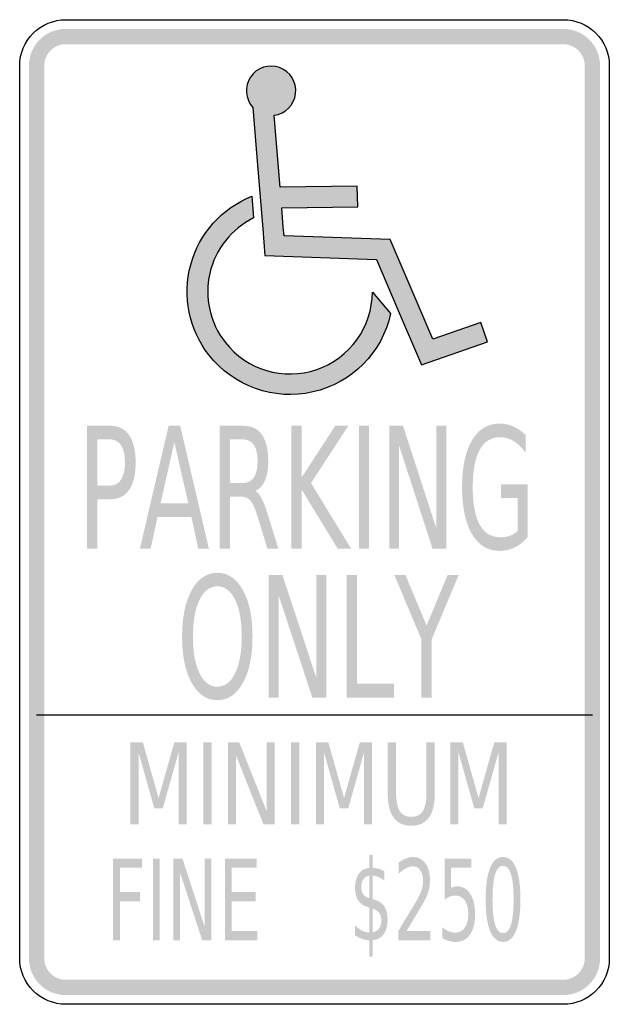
# Model space of a CAD drawing. Header units: inches. Extents: x -0.5 to 0.5, y -0.84 to 0.84.
import ezdxf

# ---------------------------------------------------------------- set-up
doc = ezdxf.new("R2010")
doc.units = ezdxf.units.IN
doc.header["$MEASUREMENT"] = 0

msp = doc.modelspace()

# ---------------------------------------------------------------- hatches: boundary and pattern name
for points in [[(-0.4219, 0.8202), (-0.4277, 0.82), (-0.4334, 0.8192), (-0.439, 0.8178), (-0.4445, 0.816), (-0.4498, 0.8137), (-0.4548, 0.8109), (-0.4596, 0.8076), (-0.464, 0.8039), (-0.4681, 0.7999), (-0.4718, 0.7954), (-0.475, 0.7907), (-0.4778, 0.7856), (-0.4802, 0.7803), (-0.482, 0.7749), (-0.4833, 0.7693), (-0.4841, 0.7635), (-0.4844, 0.7578), (-0.4584, 0.7578), (-0.4582, 0.7611), (-0.4578, 0.7645), (-0.457, 0.7677), (-0.4559, 0.7709), (-0.4546, 0.774), (-0.4529, 0.777), (-0.451, 0.7797), (-0.4489, 0.7823), (-0.4465, 0.7847), (-0.4439, 0.7869), (-0.4411, 0.7888), (-0.4382, 0.7904), (-0.4351, 0.7918), (-0.4319, 0.7928), (-0.4286, 0.7936), (-0.4253, 0.7941), (-0.4219, 0.7942), (-0.4219, 0.8202)], [(-0.4219, 0.7942), (0.4219, 0.7942), (0.4219, 0.8202), (-0.4219, 0.8202), (-0.4219, 0.7942)], [(0.4844, 0.7578), (0.4841, 0.7639), (0.4832, 0.77), (0.4817, 0.7759), (0.4796, 0.7817), (0.477, 0.7872), (0.4739, 0.7925), (0.4702, 0.7974), (0.4661, 0.8019), (0.4616, 0.8061), (0.4566, 0.8097), (0.4514, 0.8129), (0.4458, 0.8155), (0.4401, 0.8175), (0.4341, 0.819), (0.4281, 0.8199), (0.4219, 0.8202), (0.4219, 0.7942), (0.4255, 0.794), (0.429, 0.7935), (0.4325, 0.7926), (0.4359, 0.7914), (0.4391, 0.7899), (0.4422, 0.7881), (0.4451, 0.7859), (0.4477, 0.7835), (0.4501, 0.7809), (0.4522, 0.778), (0.4541, 0.775), (0.4556, 0.7717), (0.4568, 0.7684), (0.4577, 0.7649), (0.4582, 0.7613), (0.4584, 0.7578), (0.4844, 0.7578)], [(-0.4584, -0.7578), (-0.4584, 0.7578), (-0.4844, 0.7578), (-0.4844, -0.7578), (-0.4584, -0.7578)], [(0.4584, 0.7578), (0.4584, -0.7578), (0.4844, -0.7578), (0.4844, 0.7578), (0.4584, 0.7578)], [(-0.0393, 0.1464), (-0.022, 0.1464), (-0.022, 0.0583), (0.0352, 0.1464), (0.0574, 0.1464), (-0.0059, 0.0492), (0.0619, -0.062), (0.0392, -0.062), (-0.022, 0.0383), (-0.022, -0.062), (-0.0393, -0.062), (-0.0393, 0.1464)], [(0.0753, 0.1464), (0.0926, 0.1464), (0.0926, -0.062), (0.0753, -0.062), (0.0753, 0.1464)], [(0.1269, 0.1464), (0.1501, 0.1464), (0.2067, -0.0279), (0.2067, 0.1464), (0.2234, 0.1464), (0.2234, -0.062), (0.2001, -0.062), (0.1436, 0.1123), (0.1436, -0.062), (0.1269, -0.062), (0.1269, 0.1464)], [(-0.0778, -0.1071), (-0.0543, -0.1071), (0.003, -0.2814), (0.003, -0.1071), (0.0199, -0.1071), (0.0199, -0.3154), (-0.0036, -0.3154), (-0.0609, -0.1411), (-0.0609, -0.3154), (-0.0778, -0.3154), (-0.0778, -0.1071)], [(0.0546, -0.1071), (0.0721, -0.1071), (0.0721, -0.2917), (0.135, -0.2917), (0.135, -0.3154), (0.0546, -0.3154), (0.0546, -0.1071)], [(0.1355, -0.1071), (0.1544, -0.1071), (0.1901, -0.1928), (0.2257, -0.1071), (0.2445, -0.1071), (0.1988, -0.2162), (0.1988, -0.3154), (0.1813, -0.3154), (0.1813, -0.2162), (0.1355, -0.1071)], [(-0.3122, -0.3911), (-0.2911, -0.3911), (-0.2645, -0.4857), (-0.2378, -0.3911), (-0.2168, -0.3911), (-0.2168, -0.53), (-0.2305, -0.53), (-0.2305, -0.4081), (-0.2574, -0.5033), (-0.2716, -0.5033), (-0.2985, -0.4081), (-0.2985, -0.53), (-0.3122, -0.53), (-0.3122, -0.3911)], [(-0.1888, -0.3911), (-0.1746, -0.3911), (-0.1746, -0.53), (-0.1888, -0.53), (-0.1888, -0.3911)], [(-0.1466, -0.3911), (-0.1276, -0.3911), (-0.0814, -0.5073), (-0.0814, -0.3911), (-0.0677, -0.3911), (-0.0677, -0.53), (-0.0867, -0.53), (-0.133, -0.4138), (-0.133, -0.53), (-0.1466, -0.53), (-0.1466, -0.3911)], [(-0.0397, -0.3911), (-0.0256, -0.3911), (-0.0256, -0.53), (-0.0397, -0.53), (-0.0397, -0.3911)], [(0.0025, -0.3911), (0.0235, -0.3911), (0.0501, -0.4857), (0.0768, -0.3911), (0.0978, -0.3911), (0.0978, -0.53), (0.0841, -0.53), (0.0841, -0.4081), (0.0572, -0.5033), (0.043, -0.5033), (0.0161, -0.4081), (0.0161, -0.53), (0.0025, -0.53), (0.0025, -0.3911)], [(0.2305, -0.3911), (0.2516, -0.3911), (0.2782, -0.4857), (0.3049, -0.3911), (0.3259, -0.3911), (0.3259, -0.53), (0.3122, -0.53), (0.3122, -0.4081), (0.2853, -0.5033), (0.2711, -0.5033), (0.2442, -0.4081), (0.2442, -0.53), (0.2305, -0.53), (0.2305, -0.3911)], [(-0.3415, -0.5883), (-0.2924, -0.5883), (-0.2924, -0.6041), (-0.3299, -0.6041), (-0.3299, -0.645), (-0.296, -0.645), (-0.296, -0.6608), (-0.3299, -0.6608), (-0.3299, -0.7272), (-0.3415, -0.7272), (-0.3415, -0.5883)], [(-0.2741, -0.5883), (-0.2625, -0.5883), (-0.2625, -0.7272), (-0.2741, -0.7272), (-0.2741, -0.5883)], [(-0.2396, -0.5883), (-0.224, -0.5883), (-0.1862, -0.7045), (-0.1862, -0.5883), (-0.175, -0.5883), (-0.175, -0.7272), (-0.1905, -0.7272), (-0.2284, -0.611), (-0.2284, -0.7272), (-0.2396, -0.7272), (-0.2396, -0.5883)], [(-0.152, -0.5883), (-0.0981, -0.5883), (-0.0981, -0.6041), (-0.1405, -0.6041), (-0.1405, -0.6452), (-0.0998, -0.6452), (-0.0998, -0.661), (-0.1405, -0.661), (-0.1405, -0.7114), (-0.097, -0.7114), (-0.097, -0.7272), (-0.152, -0.7272), (-0.152, -0.5883)], [(-0.4844, -0.7578), (-0.4841, -0.7635), (-0.4833, -0.7692), (-0.482, -0.7749), (-0.4802, -0.7803), (-0.4778, -0.7856), (-0.475, -0.7907), (-0.4718, -0.7954), (-0.4681, -0.7999), (-0.464, -0.8039), (-0.4596, -0.8076), (-0.4548, -0.8109), (-0.4498, -0.8137), (-0.4445, -0.816), (-0.439, -0.8178), (-0.4334, -0.8192), (-0.4277, -0.82), (-0.4219, -0.8202), (-0.4219, -0.7942), (-0.4253, -0.7941), (-0.4286, -0.7936), (-0.4319, -0.7928), (-0.4351, -0.7917), (-0.4382, -0.7904), (-0.4411, -0.7888), (-0.4439, -0.7869), (-0.4465, -0.7847), (-0.4489, -0.7823), (-0.451, -0.7797), (-0.4529, -0.777), (-0.4546, -0.774), (-0.4559, -0.7709), (-0.457, -0.7677), (-0.4578, -0.7645), (-0.4582, -0.7611), (-0.4584, -0.7578), (-0.4844, -0.7578)], [(0.4219, -0.8202), (0.4281, -0.8199), (0.4341, -0.819), (0.4401, -0.8175), (0.4458, -0.8155), (0.4514, -0.8129), (0.4566, -0.8097), (0.4616, -0.8061), (0.4661, -0.8019), (0.4702, -0.7974), (0.4739, -0.7925), (0.477, -0.7872), (0.4796, -0.7817), (0.4817, -0.7759), (0.4832, -0.77), (0.4841, -0.7639), (0.4844, -0.7578), (0.4584, -0.7578), (0.4582, -0.7613), (0.4577, -0.7649), (0.4568, -0.7683), (0.4556, -0.7717), (0.4541, -0.7749), (0.4522, -0.778), (0.4501, -0.7809), (0.4477, -0.7835), (0.4451, -0.7859), (0.4422, -0.7881), (0.4391, -0.7899), (0.4359, -0.7914), (0.4325, -0.7926), (0.429, -0.7935), (0.4255, -0.794), (0.4219, -0.7942), (0.4219, -0.8202)], [(0.4219, -0.7942), (-0.4219, -0.7942), (-0.4219, -0.8202), (0.4219, -0.8202), (0.4219, -0.7942)]]:
    msp.add_hatch(color=7).paths.add_polyline_path(points)
h = msp.add_hatch(color=7)
edge = h.paths.add_edge_path()
edge.add_line((0.2009, 0.2934), (0.1725, 0.3597))
edge.add_line((0.1725, 0.3597), (0.1284, 0.4626))
edge.add_line((0.1284, 0.4626), (-0.0517, 0.469))
edge.add_line((-0.0517, 0.469), (-0.0529, 0.4834))
edge.add_line((-0.0529, 0.4834), (-0.0556, 0.5166))
edge.add_line((-0.0556, 0.5166), (0.0736, 0.5181))
edge.add_line((0.0736, 0.5181), (0.0723, 0.553))
edge.add_line((0.0723, 0.553), (-0.0584, 0.5515))
edge.add_line((-0.0584, 0.5515), (-0.0628, 0.6053))
edge.add_line((-0.0628, 0.6053), (-0.0684, 0.6736))
edge.add_spline(control_points=[(-0.0684, 0.6736), (-0.0492, 0.676), (-0.0342, 0.6912), (-0.032, 0.7104), (-0.0298, 0.7296), (-0.041, 0.7479), (-0.0591, 0.7545), (-0.0773, 0.7612), (-0.0976, 0.7546), (-0.1084, 0.7385), (-0.1192, 0.7225), (-0.1175, 0.7011), (-0.1045, 0.6869)], knot_values=[0, 0, 0, 0, 1, 1, 1, 2, 2, 2, 3, 3, 3, 4, 4, 4, 4], degree=3, periodic=0)
edge.add_line((-0.1045, 0.6869), (-0.0976, 0.6024))
edge.add_line((-0.0976, 0.6024), (-0.0877, 0.4806))
edge.add_line((-0.0877, 0.4806), (-0.084, 0.4353))
edge.add_line((-0.084, 0.4353), (0.105, 0.4285))
edge.add_line((0.105, 0.4285), (0.1404, 0.346))
edge.add_line((0.1404, 0.346), (0.1817, 0.2497))
edge.add_line((0.1817, 0.2497), (0.2937, 0.2889))
edge.add_line((0.2937, 0.2889), (0.2822, 0.3218))
edge.add_line((0.2822, 0.3218), (0.2009, 0.2934))
edge.add_line((0.2009, 0.2934), (0.2009, 0.2934))
h = msp.add_hatch(color=7)
edge = h.paths.add_edge_path()
edge.add_line((0.0982, 0.3734), (0.1291, 0.3368))
edge.add_spline(control_points=[(0.1291, 0.3368), (0.1147, 0.2706), (0.0633, 0.2188), (-0.0027, 0.2038), (-0.0687, 0.1887), (-0.1374, 0.2132), (-0.1791, 0.2666), (-0.2129, 0.3099), (-0.2243, 0.3665), (-0.21, 0.4196), (-0.1956, 0.4726), (-0.1572, 0.5158), (-0.1062, 0.5361)], knot_values=[0, 0, 0, 0, 1, 1, 1, 2, 2, 2, 3, 3, 3, 4, 4, 4, 4], degree=3, periodic=0)
edge.add_line((-0.1062, 0.5361), (-0.1032, 0.4993))
edge.add_spline(control_points=[(-0.1032, 0.4993), (-0.1409, 0.4807), (-0.1682, 0.4461), (-0.1776, 0.4052), (-0.187, 0.3642), (-0.1774, 0.3212), (-0.1516, 0.2881), (-0.1149, 0.2411), (-0.0526, 0.2226), (0.0037, 0.2418), (0.06, 0.2611), (0.098, 0.3139), (0.0982, 0.3734)], knot_values=[0, 0, 0, 0, 1, 1, 1, 2, 2, 2, 3, 3, 3, 4, 4, 4, 4], degree=3, periodic=0)
h = msp.add_hatch(color=7)
edge = h.paths.add_edge_path()
edge.add_line((-0.3857, 0.1464), (-0.3468, 0.1464))
edge.add_spline(control_points=[(-0.3468, 0.1464), (-0.3325, 0.1464), (-0.3217, 0.1411), (-0.3144, 0.1305), (-0.3071, 0.12), (-0.3034, 0.1045), (-0.3034, 0.0841), (-0.3034, 0.0636), (-0.3071, 0.048), (-0.3144, 0.0375), (-0.3217, 0.027), (-0.3325, 0.0217), (-0.3468, 0.0217)], knot_values=[0, 0, 0, 0, 1, 1, 1, 2, 2, 2, 3, 3, 3, 4, 4, 4, 4], degree=3, periodic=0)
edge.add_line((-0.3468, 0.0217), (-0.3684, 0.0217))
edge.add_line((-0.3684, 0.0217), (-0.3684, -0.062))
edge.add_line((-0.3684, -0.062), (-0.3857, -0.062))
edge.add_line((-0.3857, -0.062), (-0.3857, 0.1464))
edge = h.paths.add_edge_path(flags=0)
edge.add_line((-0.3684, 0.1232), (-0.3684, 0.0449))
edge.add_line((-0.3684, 0.0449), (-0.3468, 0.0449))
edge.add_spline(control_points=[(-0.3468, 0.0449), (-0.3387, 0.0449), (-0.3325, 0.0483), (-0.3281, 0.0551), (-0.3237, 0.0619), (-0.3215, 0.0716), (-0.3215, 0.0841), (-0.3215, 0.0966), (-0.3237, 0.1062), (-0.3281, 0.113), (-0.3325, 0.1198), (-0.3387, 0.1232), (-0.3468, 0.1232)], knot_values=[0, 0, 0, 0, 1, 1, 1, 2, 2, 2, 3, 3, 3, 4, 4, 4, 4], degree=3, periodic=0)
edge.add_line((-0.3468, 0.1232), (-0.3684, 0.1232))
h = msp.add_hatch(color=7)
h.paths.add_polyline_path([(-0.2474, 0.1464), (-0.2278, 0.1464), (-0.1792, -0.062), (-0.1972, -0.062), (-0.2088, -0.0085), (-0.2663, -0.0085), (-0.2779, -0.062), (-0.2961, -0.062), (-0.2474, 0.1464)])
h.paths.add_polyline_path([(-0.2377, 0.1186), (-0.2611, 0.0149), (-0.2141, 0.0149), (-0.2377, 0.1186)], flags=0)
h = msp.add_hatch(color=7)
edge = h.paths.add_edge_path()
edge.add_spline(control_points=[(-0.1003, 0.0357), (-0.0965, 0.0336), (-0.0929, 0.0293), (-0.0895, 0.0226), (-0.086, 0.0159), (-0.0825, 0.0067), (-0.0789, -0.0051)], knot_values=[0, 0, 0, 0, 1, 1, 1, 2, 2, 2, 2], degree=3, periodic=0)
edge.add_line((-0.0789, -0.0051), (-0.0614, -0.062))
edge.add_line((-0.0614, -0.062), (-0.08, -0.062))
edge.add_line((-0.08, -0.062), (-0.0963, -0.0085))
edge.add_spline(control_points=[(-0.0963, -0.0085), (-0.1005, 0.0054), (-0.1045, 0.0147), (-0.1085, 0.0192), (-0.1124, 0.0238), (-0.1178, 0.0261), (-0.1247, 0.0261)], knot_values=[0, 0, 0, 0, 1, 1, 1, 2, 2, 2, 2], degree=3, periodic=0)
edge.add_line((-0.1247, 0.0261), (-0.1434, 0.0261))
edge.add_line((-0.1434, 0.0261), (-0.1434, -0.062))
edge.add_line((-0.1434, -0.062), (-0.1607, -0.062))
edge.add_line((-0.1607, -0.062), (-0.1607, 0.1464))
edge.add_line((-0.1607, 0.1464), (-0.1218, 0.1464))
edge.add_spline(control_points=[(-0.1218, 0.1464), (-0.1072, 0.1464), (-0.0963, 0.1414), (-0.0892, 0.1314), (-0.082, 0.1215), (-0.0785, 0.1064), (-0.0785, 0.0863), (-0.0785, 0.0732), (-0.0803, 0.0623), (-0.084, 0.0537), (-0.0877, 0.045), (-0.0931, 0.039), (-0.1003, 0.0357)], knot_values=[0, 0, 0, 0, 1, 1, 1, 2, 2, 2, 3, 3, 3, 4, 4, 4, 4], degree=3, periodic=0)
edge = h.paths.add_edge_path(flags=0)
edge.add_line((-0.1434, 0.1232), (-0.1434, 0.0492))
edge.add_line((-0.1434, 0.0492), (-0.1218, 0.0492))
edge.add_spline(control_points=[(-0.1218, 0.0492), (-0.1135, 0.0492), (-0.1072, 0.0524), (-0.1029, 0.0586), (-0.0987, 0.0649), (-0.0966, 0.0742), (-0.0966, 0.0863), (-0.0966, 0.0985), (-0.0987, 0.1077), (-0.1029, 0.1139), (-0.1072, 0.1201), (-0.1135, 0.1232), (-0.1218, 0.1232)], knot_values=[0, 0, 0, 0, 1, 1, 1, 2, 2, 2, 3, 3, 3, 4, 4, 4, 4], degree=3, periodic=0)
edge.add_line((-0.1218, 0.1232), (-0.1434, 0.1232))
h = msp.add_hatch(color=7)
edge = h.paths.add_edge_path()
edge.add_line((0.3445, -0.0323), (0.3445, 0.0237))
edge.add_line((0.3445, 0.0237), (0.3163, 0.0237))
edge.add_line((0.3163, 0.0237), (0.3163, 0.0469))
edge.add_line((0.3163, 0.0469), (0.3616, 0.0469))
edge.add_line((0.3616, 0.0469), (0.3616, -0.0426))
edge.add_spline(control_points=[(0.3616, -0.0426), (0.355, -0.0503), (0.3476, -0.0562), (0.3396, -0.0601), (0.3316, -0.0641), (0.323, -0.066), (0.3139, -0.066), (0.294, -0.066), (0.2784, -0.0565), (0.2671, -0.0375), (0.2559, -0.0185), (0.2503, 0.008), (0.2503, 0.042), (0.2503, 0.076), (0.2559, 0.1026), (0.2671, 0.1216), (0.2784, 0.1406), (0.294, 0.1501), (0.3139, 0.1501), (0.3222, 0.1501), (0.3301, 0.1484), (0.3375, 0.1451), (0.345, 0.1418), (0.352, 0.1368), (0.3583, 0.1303)], knot_values=[0, 0, 0, 0, 1, 1, 1, 2, 2, 2, 3, 3, 3, 4, 4, 4, 5, 5, 5, 6, 6, 6, 7, 7, 7, 8, 8, 8, 8], degree=3, periodic=0)
edge.add_line((0.3583, 0.1303), (0.3583, 0.1003))
edge.add_spline(control_points=[(0.3583, 0.1003), (0.3519, 0.1091), (0.3451, 0.1158), (0.3379, 0.1203), (0.3307, 0.1247), (0.3232, 0.127), (0.3153, 0.127), (0.2997, 0.127), (0.288, 0.1198), (0.2802, 0.1056), (0.2723, 0.0914), (0.2684, 0.0702), (0.2684, 0.042), (0.2684, 0.0139), (0.2723, -0.0073), (0.2802, -0.0215), (0.288, -0.0358), (0.2997, -0.0429), (0.3153, -0.0429), (0.3214, -0.0429), (0.3269, -0.042), (0.3317, -0.0403), (0.3364, -0.0386), (0.3407, -0.0359), (0.3445, -0.0323)], knot_values=[0, 0, 0, 0, 1, 1, 1, 2, 2, 2, 3, 3, 3, 4, 4, 4, 5, 5, 5, 6, 6, 6, 7, 7, 7, 8, 8, 8, 8], degree=3, periodic=0)
h = msp.add_hatch(color=7)
edge = h.paths.add_edge_path()
edge.add_spline(control_points=[(-0.1648, -0.1033), (-0.1467, -0.1033), (-0.1322, -0.1131), (-0.1214, -0.1327), (-0.1105, -0.1523), (-0.1051, -0.1785), (-0.1051, -0.2115), (-0.1051, -0.2443), (-0.1105, -0.2705), (-0.1214, -0.2901), (-0.1322, -0.3097), (-0.1467, -0.3195), (-0.1648, -0.3195), (-0.1829, -0.3195), (-0.1974, -0.3097), (-0.2083, -0.2902), (-0.2191, -0.2706), (-0.2246, -0.2444), (-0.2246, -0.2115), (-0.2246, -0.1785), (-0.2191, -0.1523), (-0.2083, -0.1327), (-0.1974, -0.1131), (-0.1829, -0.1033), (-0.1648, -0.1033)], knot_values=[0, 0, 0, 0, 1, 1, 1, 2, 2, 2, 3, 3, 3, 4, 4, 4, 5, 5, 5, 6, 6, 6, 7, 7, 7, 8, 8, 8, 8], degree=3, periodic=0)
edge = h.paths.add_edge_path(flags=0)
edge.add_spline(control_points=[(-0.1648, -0.1262), (-0.1775, -0.1262), (-0.1875, -0.1338), (-0.195, -0.1491), (-0.2025, -0.1643), (-0.2062, -0.1851), (-0.2062, -0.2115), (-0.2062, -0.2377), (-0.2025, -0.2585), (-0.195, -0.2737), (-0.1875, -0.289), (-0.1775, -0.2966), (-0.1648, -0.2966), (-0.1521, -0.2966), (-0.142, -0.289), (-0.1346, -0.2737), (-0.1272, -0.2585), (-0.1235, -0.2377), (-0.1235, -0.2115), (-0.1235, -0.1851), (-0.1272, -0.1643), (-0.1346, -0.1491), (-0.142, -0.1338), (-0.1521, -0.1262), (-0.1648, -0.1262)], knot_values=[0, 0, 0, 0, 1, 1, 1, 2, 2, 2, 3, 3, 3, 4, 4, 4, 5, 5, 5, 6, 6, 6, 7, 7, 7, 8, 8, 8, 8], degree=3, periodic=0)
h = msp.add_hatch(color=7)
edge = h.paths.add_edge_path()
edge.add_line((0.1242, -0.3911), (0.1384, -0.3911))
edge.add_line((0.1384, -0.3911), (0.1384, -0.4755))
edge.add_spline(control_points=[(0.1384, -0.4755), (0.1384, -0.4904), (0.1405, -0.5011), (0.1445, -0.5077), (0.1486, -0.5142), (0.1551, -0.5175), (0.1642, -0.5175), (0.1732, -0.5175), (0.1798, -0.5142), (0.1838, -0.5077), (0.1879, -0.5011), (0.1899, -0.4904), (0.1899, -0.4755)], knot_values=[0, 0, 0, 0, 1, 1, 1, 2, 2, 2, 3, 3, 3, 4, 4, 4, 4], degree=3, periodic=0)
edge.add_line((0.1899, -0.4755), (0.1899, -0.3911))
edge.add_line((0.1899, -0.3911), (0.2041, -0.3911))
edge.add_line((0.2041, -0.3911), (0.2041, -0.4779))
edge.add_spline(control_points=[(0.2041, -0.4779), (0.2041, -0.496), (0.2007, -0.5096), (0.194, -0.5189), (0.1873, -0.5281), (0.1773, -0.5327), (0.1642, -0.5327), (0.151, -0.5327), (0.141, -0.5281), (0.1343, -0.5189), (0.1276, -0.5096), (0.1242, -0.496), (0.1242, -0.4779)], knot_values=[0, 0, 0, 0, 1, 1, 1, 2, 2, 2, 3, 3, 3, 4, 4, 4, 4], degree=3, periodic=0)
edge.add_line((0.1242, -0.4779), (0.1242, -0.3911))
h = msp.add_hatch(color=7)
edge = h.paths.add_edge_path()
edge.add_line((0.0987, -0.7552), (0.093, -0.7552))
edge.add_line((0.093, -0.7552), (0.0929, -0.7272))
edge.add_spline(control_points=[(0.0929, -0.7272), (0.0889, -0.7271), (0.0849, -0.7263), (0.0809, -0.7249), (0.0769, -0.7235), (0.0729, -0.7214), (0.0688, -0.7186)], knot_values=[0, 0, 0, 0, 1, 1, 1, 2, 2, 2, 2], degree=3, periodic=0)
edge.add_line((0.0688, -0.7186), (0.0688, -0.7019))
edge.add_spline(control_points=[(0.0688, -0.7019), (0.0727, -0.7058), (0.0767, -0.7088), (0.0807, -0.7109), (0.0846, -0.7129), (0.0888, -0.7139), (0.093, -0.714)], knot_values=[0, 0, 0, 0, 1, 1, 1, 2, 2, 2, 2], degree=3, periodic=0)
edge.add_line((0.093, -0.714), (0.093, -0.6715))
edge.add_spline(control_points=[(0.093, -0.6715), (0.0846, -0.6693), (0.0784, -0.6655), (0.0746, -0.6602), (0.0708, -0.6549), (0.0688, -0.6475), (0.0688, -0.6382), (0.0688, -0.6281), (0.0709, -0.6202), (0.0751, -0.6143), (0.0792, -0.6085), (0.0852, -0.6051), (0.093, -0.6043)], knot_values=[0, 0, 0, 0, 1, 1, 1, 2, 2, 2, 3, 3, 3, 4, 4, 4, 4], degree=3, periodic=0)
edge.add_line((0.093, -0.6043), (0.093, -0.5824))
edge.add_line((0.093, -0.5824), (0.0987, -0.5824))
edge.add_line((0.0987, -0.5824), (0.0987, -0.604))
edge.add_spline(control_points=[(0.0987, -0.604), (0.1022, -0.6043), (0.1056, -0.6049), (0.109, -0.6058), (0.1123, -0.6068), (0.1156, -0.6081), (0.1187, -0.6098)], knot_values=[0, 0, 0, 0, 1, 1, 1, 2, 2, 2, 2], degree=3, periodic=0)
edge.add_line((0.1187, -0.6098), (0.1187, -0.6261))
edge.add_spline(control_points=[(0.1187, -0.6261), (0.1156, -0.6234), (0.1123, -0.6214), (0.109, -0.62), (0.1056, -0.6186), (0.1022, -0.6177), (0.0987, -0.6175)], knot_values=[0, 0, 0, 0, 1, 1, 1, 2, 2, 2, 2], degree=3, periodic=0)
edge.add_line((0.0987, -0.6175), (0.0987, -0.6572))
edge.add_spline(control_points=[(0.0987, -0.6572), (0.1074, -0.6594), (0.1137, -0.6633), (0.1178, -0.6688), (0.1219, -0.6744), (0.1239, -0.6821), (0.1239, -0.6917), (0.1239, -0.7022), (0.1218, -0.7105), (0.1174, -0.7165), (0.1131, -0.7226), (0.1068, -0.7261), (0.0987, -0.727)], knot_values=[0, 0, 0, 0, 1, 1, 1, 2, 2, 2, 3, 3, 3, 4, 4, 4, 4], degree=3, periodic=0)
edge.add_line((0.0987, -0.727), (0.0987, -0.7552))
edge = h.paths.add_edge_path(flags=0)
edge.add_line((0.0987, -0.6734), (0.0987, -0.7137))
edge.add_spline(control_points=[(0.0987, -0.7137), (0.1035, -0.7126), (0.1072, -0.7104), (0.1096, -0.707), (0.1121, -0.7036), (0.1133, -0.6991), (0.1133, -0.6935), (0.1133, -0.688), (0.1122, -0.6837), (0.1098, -0.6805), (0.1075, -0.6773), (0.1038, -0.6749), (0.0987, -0.6734)], knot_values=[0, 0, 0, 0, 1, 1, 1, 2, 2, 2, 3, 3, 3, 4, 4, 4, 4], degree=3, periodic=0)
edge = h.paths.add_edge_path(flags=0)
edge.add_line((0.093, -0.6555), (0.093, -0.6174))
edge.add_spline(control_points=[(0.093, -0.6174), (0.0885, -0.6182), (0.0852, -0.6203), (0.0829, -0.6235), (0.0805, -0.6268), (0.0794, -0.6312), (0.0794, -0.6367), (0.0794, -0.642), (0.0805, -0.6461), (0.0826, -0.6491), (0.0847, -0.6521), (0.0882, -0.6542), (0.093, -0.6555)], knot_values=[0, 0, 0, 0, 1, 1, 1, 2, 2, 2, 3, 3, 3, 4, 4, 4, 4], degree=3, periodic=0)
h = msp.add_hatch(color=7)
edge = h.paths.add_edge_path()
edge.add_line((0.1561, -0.7114), (0.1964, -0.7114))
edge.add_line((0.1964, -0.7114), (0.1964, -0.7272))
edge.add_line((0.1964, -0.7272), (0.1422, -0.7272))
edge.add_line((0.1422, -0.7272), (0.1422, -0.7114))
edge.add_spline(control_points=[(0.1422, -0.7114), (0.1465, -0.704), (0.1525, -0.6941), (0.1601, -0.6816), (0.1677, -0.6692), (0.1724, -0.6612), (0.1744, -0.6576), (0.1781, -0.6508), (0.1807, -0.6451), (0.1821, -0.6404), (0.1836, -0.6357), (0.1843, -0.6311), (0.1843, -0.6266), (0.1843, -0.6192), (0.1827, -0.6132), (0.1795, -0.6086), (0.1764, -0.6039), (0.1722, -0.6016), (0.1671, -0.6016), (0.1635, -0.6016), (0.1597, -0.6026), (0.1556, -0.6047), (0.1516, -0.6067), (0.1473, -0.6098), (0.1427, -0.614)], knot_values=[0, 0, 0, 0, 1, 1, 1, 2, 2, 2, 3, 3, 3, 4, 4, 4, 5, 5, 5, 6, 6, 6, 7, 7, 7, 8, 8, 8, 8], degree=3, periodic=0)
edge.add_line((0.1427, -0.614), (0.1427, -0.595))
edge.add_spline(control_points=[(0.1427, -0.595), (0.1474, -0.5919), (0.1518, -0.5896), (0.1558, -0.5881), (0.1599, -0.5865), (0.1636, -0.5858), (0.1669, -0.5858), (0.1758, -0.5858), (0.1828, -0.5894), (0.1881, -0.5966), (0.1933, -0.6038), (0.1959, -0.6134), (0.1959, -0.6254), (0.1959, -0.6311), (0.1953, -0.6365), (0.194, -0.6416), (0.1927, -0.6468), (0.1903, -0.6528), (0.1868, -0.6597)], knot_values=[0, 0, 0, 0, 1, 1, 1, 2, 2, 2, 3, 3, 3, 4, 4, 4, 5, 5, 5, 6, 6, 6, 6], degree=3, periodic=0)
edge.add_spline(control_points=[(0.1868, -0.6597), (0.1858, -0.6615), (0.1828, -0.6667), (0.1777, -0.6753), (0.1726, -0.6839), (0.1654, -0.6959), (0.1561, -0.7114)], knot_values=[0, 0, 0, 0, 1, 1, 1, 2, 2, 2, 2], degree=3, periodic=0)
h = msp.add_hatch(color=7)
edge = h.paths.add_edge_path()
edge.add_line((0.2207, -0.5883), (0.2661, -0.5883))
edge.add_line((0.2661, -0.5883), (0.2661, -0.6041))
edge.add_line((0.2661, -0.6041), (0.2313, -0.6041))
edge.add_line((0.2313, -0.6041), (0.2313, -0.6381))
edge.add_spline(control_points=[(0.2313, -0.6381), (0.233, -0.6372), (0.2346, -0.6365), (0.2363, -0.6361), (0.238, -0.6356), (0.2397, -0.6354), (0.2414, -0.6354), (0.2509, -0.6354), (0.2585, -0.6396), (0.264, -0.6481), (0.2696, -0.6566), (0.2724, -0.6681), (0.2724, -0.6826), (0.2724, -0.6976), (0.2695, -0.7092), (0.2638, -0.7175), (0.2581, -0.7257), (0.25, -0.7299), (0.2396, -0.7299), (0.236, -0.7299), (0.2323, -0.7294), (0.2286, -0.7284), (0.2249, -0.7274), (0.2211, -0.7259), (0.2171, -0.7239)], knot_values=[0, 0, 0, 0, 1, 1, 1, 2, 2, 2, 3, 3, 3, 4, 4, 4, 5, 5, 5, 6, 6, 6, 7, 7, 7, 8, 8, 8, 8], degree=3, periodic=0)
edge.add_line((0.2171, -0.7239), (0.2171, -0.705))
edge.add_spline(control_points=[(0.2171, -0.705), (0.2205, -0.7081), (0.2241, -0.7103), (0.2277, -0.7118), (0.2314, -0.7133), (0.2353, -0.7141), (0.2393, -0.7141), (0.2459, -0.7141), (0.2512, -0.7112), (0.255, -0.7056), (0.2589, -0.7), (0.2608, -0.6923), (0.2608, -0.6826), (0.2608, -0.6729), (0.2589, -0.6653), (0.255, -0.6596), (0.2512, -0.654), (0.2459, -0.6512), (0.2393, -0.6512), (0.2362, -0.6512), (0.2332, -0.6517), (0.2301, -0.6528), (0.227, -0.654), (0.2239, -0.6557), (0.2207, -0.6581)], knot_values=[0, 0, 0, 0, 1, 1, 1, 2, 2, 2, 3, 3, 3, 4, 4, 4, 5, 5, 5, 6, 6, 6, 7, 7, 7, 8, 8, 8, 8], degree=3, periodic=0)
edge.add_line((0.2207, -0.6581), (0.2207, -0.5883))
h = msp.add_hatch(color=7)
edge = h.paths.add_edge_path()
edge.add_spline(control_points=[(0.3198, -0.5858), (0.3294, -0.5858), (0.3367, -0.5919), (0.3417, -0.6042), (0.3468, -0.6165), (0.3493, -0.6344), (0.3493, -0.6579), (0.3493, -0.6813), (0.3468, -0.6991), (0.3417, -0.7114), (0.3367, -0.7237), (0.3294, -0.7299), (0.3198, -0.7299), (0.3102, -0.7299), (0.3029, -0.7237), (0.2979, -0.7114), (0.2928, -0.6991), (0.2903, -0.6813), (0.2903, -0.6579), (0.2903, -0.6344), (0.2928, -0.6165), (0.2979, -0.6042), (0.3029, -0.5919), (0.3102, -0.5858), (0.3198, -0.5858)], knot_values=[0, 0, 0, 0, 1, 1, 1, 2, 2, 2, 3, 3, 3, 4, 4, 4, 5, 5, 5, 6, 6, 6, 7, 7, 7, 8, 8, 8, 8], degree=3, periodic=0)
edge = h.paths.add_edge_path(flags=0)
edge.add_spline(control_points=[(0.3198, -0.6007), (0.3139, -0.6007), (0.3094, -0.6054), (0.3064, -0.6149), (0.3034, -0.6245), (0.3019, -0.6388), (0.3019, -0.6579), (0.3019, -0.6769), (0.3034, -0.6912), (0.3064, -0.7007), (0.3094, -0.7102), (0.3139, -0.715), (0.3198, -0.715), (0.3258, -0.715), (0.3302, -0.7102), (0.3332, -0.7007), (0.3362, -0.6912), (0.3377, -0.6769), (0.3377, -0.6579), (0.3377, -0.6388), (0.3362, -0.6245), (0.3332, -0.6149), (0.3302, -0.6054), (0.3258, -0.6007), (0.3198, -0.6007)], knot_values=[0, 0, 0, 0, 1, 1, 1, 2, 2, 2, 3, 3, 3, 4, 4, 4, 5, 5, 5, 6, 6, 6, 7, 7, 7, 8, 8, 8, 8], degree=3, periodic=0)

# ---------------------------------------------------------------- linework, layer by layer
at = {"color": 7}
msp.add_line((-0.4714, -0.3445), (0.4714, -0.3445), dxfattribs=at)
for points in [[(-0.4219, 0.8358), (0.4219, 0.8358)], [(-0.5, -0.7578), (-0.5, 0.7578)], [(0.5, 0.7578), (0.5, -0.7578)], [(-0.1045, 0.6869), (-0.0976, 0.6024), (-0.0877, 0.4806), (-0.084, 0.4353), (0.105, 0.4285), (0.1404, 0.346), (0.1817, 0.2497), (0.2937, 0.2889), (0.2822, 0.3218), (0.2009, 0.2934)], [(0.2009, 0.2934), (0.1725, 0.3597), (0.1284, 0.4626), (-0.0517, 0.469), (-0.0529, 0.4834), (-0.0556, 0.5166), (0.0736, 0.5181), (0.0723, 0.553), (-0.0584, 0.5515), (-0.0628, 0.6053), (-0.0684, 0.6736)], [(-0.1062, 0.5361), (-0.1032, 0.4993)], [(0.0982, 0.3734), (0.1291, 0.3368)], [(0.4219, -0.8358), (-0.4219, -0.8358)]]:
    msp.add_lwpolyline(points, dxfattribs=at)
for points, knots in [([(-0.5, 0.7578), (-0.5, 0.7785), (-0.4918, 0.7983), (-0.4771, 0.813), (-0.4625, 0.8276), (-0.4426, 0.8358), (-0.4219, 0.8358)], [0, 0, 0, 0, 1, 1, 1, 2, 2, 2, 2]), ([(-0.0684, 0.6736), (-0.0492, 0.676), (-0.0342, 0.6912), (-0.032, 0.7104), (-0.0298, 0.7296), (-0.041, 0.7479), (-0.0591, 0.7545), (-0.0773, 0.7612), (-0.0976, 0.7546), (-0.1084, 0.7385), (-0.1192, 0.7225), (-0.1175, 0.7011), (-0.1045, 0.6869)], [0, 0, 0, 0, 1, 1, 1, 2, 2, 2, 3, 3, 3, 4, 4, 4, 4]), ([(0.1291, 0.3368), (0.1147, 0.2706), (0.0633, 0.2188), (-0.0027, 0.2038), (-0.0687, 0.1887), (-0.1374, 0.2132), (-0.1791, 0.2666), (-0.2129, 0.3099), (-0.2243, 0.3665), (-0.21, 0.4196), (-0.1956, 0.4726), (-0.1572, 0.5158), (-0.1062, 0.5361)], [0, 0, 0, 0, 1, 1, 1, 2, 2, 2, 3, 3, 3, 4, 4, 4, 4]), ([(-0.1032, 0.4993), (-0.1409, 0.4807), (-0.1682, 0.4461), (-0.1776, 0.4052), (-0.187, 0.3642), (-0.1774, 0.3212), (-0.1516, 0.2881), (-0.1149, 0.2411), (-0.0526, 0.2226), (0.0037, 0.2418), (0.06, 0.2611), (0.098, 0.3139), (0.0982, 0.3734)], [0, 0, 0, 0, 1, 1, 1, 2, 2, 2, 3, 3, 3, 4, 4, 4, 4]), ([(-0.4219, -0.8358), (-0.4426, -0.8358), (-0.4625, -0.8276), (-0.4771, -0.813), (-0.4918, -0.7983), (-0.5, -0.7785), (-0.5, -0.7578)], [0, 0, 0, 0, 1, 1, 1, 2, 2, 2, 2])]:
    msp.add_open_spline(points, degree=3, knots=knots, dxfattribs=at)
for points in [[(0.4219, 0.8358), (0.4651, 0.8358), (0.5, 0.8009), (0.5, 0.7578)], [(0.5, -0.7578), (0.5, -0.8009), (0.4651, -0.8358), (0.4219, -0.8358)]]:
    msp.add_open_spline(points, degree=3, dxfattribs=at)

doc.saveas('drawing.dxf')
